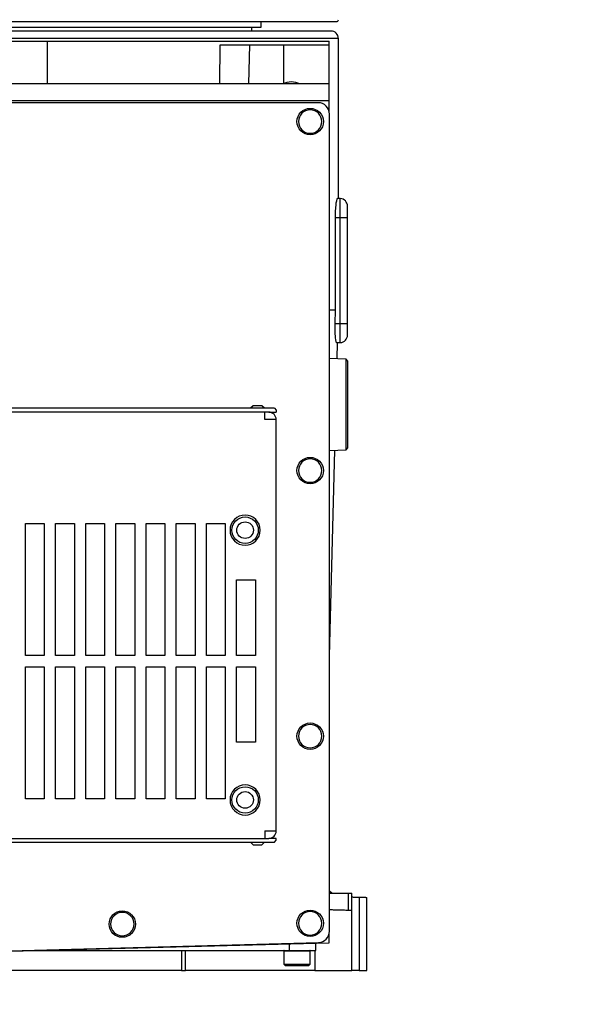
# Model space of a CAD drawing. Extents: x 0 to 841, y 0 to 594.
# Tile 81 of 142: x 518 to 543, y 188 to 232. Entities that reach past the tile are written whole.
import ezdxf

# ---------------------------------------------------------------- set-up
doc = ezdxf.new("R2010")
doc.units = 0
doc.layers.get('0').update_dxf_attribs({"linetype": 'CONTINUOUS'})
doc.styles.add('SLDTEXTSTYLE0', font='TXT', dxfattribs={"width": 0.75})
doc.styles.add('SLDTEXTSTYLE2', font='TXT', dxfattribs={"width": 0.7})
doc.styles.add('SLDTEXTSTYLE3', font='TXT', dxfattribs={"width": 0.6875})
doc.dimstyles.new('SLDDIMSTYLE16', dxfattribs={"dimtxt": 3.5, "dimasz": 3.556, "dimexe": 0, "dimexo": 0.0625, "dimgap": 0.875, "dimtad": 1, "dimlfac": 2.5, "dimrnd": 1e-09, "dimzin": 12, "dimtxsty": 'SLDTEXTSTYLE0', "dimblk1": 'NONE', "dimblk2": 'NONE', "dimsah": 1, "dimcen": 0, "dimazin": 3, "dimtol": 1, "dimtp": 0.018, "dimtfac": 1, "dimtdec": 3, "dimtmove": 0, "dimatfit": 3, "dimtolj": 1})
doc.dimstyles.new('SLDDIMSTYLE17', dxfattribs={"dimtxt": 3.5, "dimasz": 3.556, "dimexe": 0, "dimexo": 0.0625, "dimgap": 0.875, "dimtad": 1, "dimlfac": 2.5, "dimrnd": 1e-09, "dimzin": 12, "dimtxsty": 'SLDTEXTSTYLE0', "dimblk1": 'NONE', "dimblk2": 'NONE', "dimsah": 1, "dimcen": 0, "dimazin": 3, "dimtol": 1, "dimtp": 0.012, "dimtfac": 1, "dimtdec": 3, "dimtmove": 0, "dimatfit": 3, "dimtolj": 1})
doc.dimstyles.new('SLDDIMSTYLE18', dxfattribs={"dimtxt": 3.5, "dimasz": 3.556, "dimexe": 0, "dimexo": 0.0625, "dimgap": 0.875, "dimtad": 1, "dimlfac": 2.5, "dimrnd": 1e-09, "dimzin": 12, "dimtxsty": 'SLDTEXTSTYLE0', "dimblk1": 'NONE', "dimblk2": 'NONE', "dimsah": 1, "dimcen": 0, "dimazin": 3, "dimtol": 1, "dimtp": 0.01, "dimtfac": 1, "dimtmove": 0, "dimatfit": 3, "dimtolj": 1})

# ---------------------------------------------------------------- blocks, each defined once
blk = doc.blocks.new('_D_70')
at = {"color": 7, "linetype": 'CONTINUOUS'}
for centre, start, end in [((568.276, 493.681), 153.4349, 206.5651), ((564.64, 493.681), 333.4349, 26.5651)]:
    blk.add_arc(centre, 10.12, start, end, dxfattribs=at)
at = {"color": 7, "linetype": 'CONTINUOUS', "char_height": 3.5, "attachment_point": 1}
for s, insert, style in [('0.018', (562.054, 498.192, -108.66), 'SLDTEXTSTYLE0'), ('+', (559.225, 498.192, -108.66), 'SLDTEXTSTYLE0'), ('%%c', (539.345, 493.667, -108.66), 'SLDTEXTSTYLE0'), ('12 H7', (544.623, 493.72, -108.66), 'SLDTEXTSTYLE2'), ('0', (562.054, 493.667, -108.66), 'SLDTEXTSTYLE0'), ('depth 3', (576.072, 493.72, -108.66), 'SLDTEXTSTYLE0')]:
    blk.add_mtext(s, dxfattribs=dict(at, insert=insert, style=style))
blk = doc.blocks.new('_NONE')
blk = doc.blocks.new('_D_71')
at = {"color": 7, "linetype": 'CONTINUOUS'}
for centre, start, end in [((561.062, 536.749), 153.4349, 206.5651), ((557.426, 536.749), 333.4349, 26.5651)]:
    blk.add_arc(centre, 10.12, start, end, dxfattribs=at)
at = {"color": 7, "linetype": 'CONTINUOUS', "char_height": 3.5, "attachment_point": 1}
for s, insert, style in [('0.012', (554.839, 541.26, -108.66), 'SLDTEXTSTYLE0'), ('+', (552.01, 541.26, -108.66), 'SLDTEXTSTYLE0'), ('%%c', (534.716, 536.735, -108.66), 'SLDTEXTSTYLE0'), ('4 H7', (539.995, 536.788, -108.66), 'SLDTEXTSTYLE3'), ('0', (554.839, 536.735, -108.66), 'SLDTEXTSTYLE0'), ('depth 4', (568.858, 536.788, -108.66), 'SLDTEXTSTYLE0')]:
    blk.add_mtext(s, dxfattribs=dict(at, insert=insert, style=style))
blk = doc.blocks.new('_D_72')
at = {"color": 7, "linetype": 'CONTINUOUS'}
for centre, start, end in [((561.427, 563.816), 153.4349, 206.5651), ((555.205, 563.816), 333.4349, 26.5651)]:
    blk.add_arc(centre, 10.12, start, end, dxfattribs=at)
at = {"color": 7, "linetype": 'CONTINUOUS', "char_height": 3.5, "attachment_point": 1}
for s, insert, style in [('0.01', (555.205, 568.328, -108.66), 'SLDTEXTSTYLE0'), ('+', (552.375, 568.328, -108.66), 'SLDTEXTSTYLE0'), ('depth 5', (566.637, 563.855, -108.66), 'SLDTEXTSTYLE0'), ('2x', (530.254, 563.855, -108.66), 'SLDTEXTSTYLE0'), ('%%c', (535.081, 563.802, -108.66), 'SLDTEXTSTYLE0'), ('3 H7', (540.36, 563.855, -108.66), 'SLDTEXTSTYLE3'), ('0', (555.205, 563.802, -108.66), 'SLDTEXTSTYLE0')]:
    blk.add_mtext(s, dxfattribs=dict(at, insert=insert, style=style))

msp = doc.modelspace()

# ---------------------------------------------------------------- linework, layer by layer
at = {"color": 7, "linetype": 'CONTINUOUS'}
for p, q in [((528.2854, 231.356), (528.2854, 231.606)), ((504.2854, 231.356), (528.2854, 231.356)), ((527.8687, 231.1893), (527.8687, 231.356)), ((513.7413, 230.7393), (518.8294, 230.7393)), ((518.8294, 230.7393), (531.2854, 230.7393)), ((518.8294, 230.7393), (518.8326, 228.856)), ((526.4642, 228.856), (526.4773, 230.5726)), ((526.4773, 230.5726), (527.769, 230.5726)), ((527.769, 230.5726), (527.7318, 228.856)), ((527.769, 230.5726), (529.2854, 230.5726)), ((529.2854, 230.5726), (531.2854, 230.5726)), ((531.2854, 230.5726), (531.2854, 230.7393)), ((531.2854, 228.856), (531.2854, 230.5726)), ((531.702, 223.7866), (531.702, 230.856)), ((531.2854, 228.856), (501.2854, 228.856)), ((531.2854, 228.106), (531.2854, 228.856)), ((531.2854, 228.106), (501.2854, 228.106)), ((530.802, 228.0226), (501.7687, 228.0226)), ((531.2854, 227.6506), (531.2854, 228.106)), ((531.302, 191.4196), (531.302, 227.5226)), ((531.7803, 223.7839), (531.6578, 223.7881)), ((531.7803, 222.9393), (531.7803, 223.7839)), ((531.5693, 218.856), (531.5693, 222.9393)), ((531.7803, 222.9393), (531.5693, 222.9393)), ((531.7803, 218.2726), (531.7803, 222.9393)), ((532.102, 222.9393), (531.7803, 222.9393)), ((532.102, 218.2726), (532.102, 222.9393)), ((531.5693, 218.856), (531.302, 218.856)), ((531.5538, 218.2726), (531.5693, 218.856)), ((531.5538, 218.2726), (531.7803, 218.2726)), ((531.7803, 217.4281), (531.7803, 218.2726)), ((531.7803, 218.2726), (532.102, 218.2726)), ((531.6202, 217.4225), (531.7803, 217.4281)), ((531.6457, 216.7058), (531.6645, 217.424)), ((532.0354, 216.6922), (531.302, 216.7178)), ((532.0354, 212.6864), (532.0354, 216.6922)), ((532.1187, 216.606), (532.0354, 216.6922)), ((532.1187, 214.6893), (532.1187, 216.606)), ((528.8687, 214.5226), (514.3687, 214.5226)), ((527.9319, 214.6393), (527.8152, 214.5226)), ((528.3152, 214.6393), (527.9319, 214.6393)), ((528.4319, 214.5226), (528.3152, 214.6393)), ((528.8687, 214.5226), (528.952, 214.4393)), ((528.952, 214.4393), (528.952, 214.356)), ((532.1187, 212.7726), (532.1187, 214.6893)), ((528.452, 214.356), (514.7854, 214.356)), ((528.452, 214.0226), (528.452, 214.356)), ((528.6187, 214.356), (528.452, 214.356)), ((528.952, 214.0226), (528.452, 214.0226)), ((528.6187, 214.356), (528.952, 214.356)), ((528.7854, 214.3113), (528.7854, 214.356)), ((528.952, 195.856), (528.952, 214.0226)), ((531.302, 212.6608), (532.0354, 212.6864)), ((532.0354, 212.6864), (532.1187, 212.7726)), ((531.302, 203.5806), (531.54, 212.6691)), ((517.8687, 209.4393), (518.702, 209.4393)), ((517.8687, 203.606), (517.8687, 209.4393)), ((518.702, 209.4393), (518.702, 203.606)), ((519.202, 209.4393), (520.0354, 209.4393)), ((519.202, 203.606), (519.202, 209.4393)), ((520.0354, 209.4393), (520.0354, 203.606)), ((520.5354, 209.4393), (521.3687, 209.4393)), ((520.5354, 203.606), (520.5354, 209.4393)), ((521.3687, 209.4393), (521.3687, 203.606)), ((521.8687, 209.4393), (522.702, 209.4393)), ((521.8687, 203.606), (521.8687, 209.4393)), ((522.702, 209.4393), (522.702, 203.606)), ((523.202, 209.4393), (524.0354, 209.4393)), ((523.202, 203.606), (523.202, 209.4393)), ((524.0354, 209.4393), (524.0354, 203.606)), ((524.5354, 209.4393), (525.3687, 209.4393)), ((524.5354, 203.606), (524.5354, 209.4393)), ((525.3687, 209.4393), (525.3687, 203.606)), ((525.8687, 209.4393), (526.702, 209.4393)), ((525.8687, 203.606), (525.8687, 209.4393)), ((526.702, 209.4393), (526.702, 203.606)), ((527.202, 206.9393), (528.0354, 206.9393)), ((527.202, 203.606), (527.202, 206.9393)), ((528.0354, 206.9393), (528.0354, 203.606)), ((518.702, 203.606), (517.8687, 203.606)), ((520.0354, 203.606), (519.202, 203.606)), ((521.3687, 203.606), (520.5354, 203.606)), ((522.702, 203.606), (521.8687, 203.606)), ((524.0354, 203.606), (523.202, 203.606)), ((525.3687, 203.606), (524.5354, 203.606)), ((526.702, 203.606), (525.8687, 203.606)), ((528.0354, 203.606), (527.202, 203.606)), ((517.8687, 203.106), (518.702, 203.106)), ((517.8687, 197.2726), (517.8687, 203.106)), ((518.702, 203.106), (518.702, 197.2726)), ((519.202, 203.106), (520.0354, 203.106)), ((519.202, 197.2726), (519.202, 203.106)), ((520.0354, 203.106), (520.0354, 197.2726)), ((520.5354, 203.106), (521.3687, 203.106)), ((520.5354, 197.2726), (520.5354, 203.106)), ((521.3687, 203.106), (521.3687, 197.2726)), ((521.8687, 203.106), (522.702, 203.106)), ((521.8687, 197.2726), (521.8687, 203.106)), ((522.702, 203.106), (522.702, 197.2726)), ((523.202, 203.106), (524.0354, 203.106)), ((523.202, 197.2726), (523.202, 203.106)), ((524.0354, 203.106), (524.0354, 197.2726)), ((524.5354, 203.106), (525.3687, 203.106)), ((524.5354, 197.2726), (524.5354, 203.106)), ((525.3687, 203.106), (525.3687, 197.2726)), ((525.8687, 203.106), (526.702, 203.106)), ((525.8687, 197.2726), (525.8687, 203.106)), ((526.702, 203.106), (526.702, 197.2726)), ((527.202, 203.106), (528.0354, 203.106)), ((527.202, 199.7726), (527.202, 203.106)), ((528.0354, 203.106), (528.0354, 199.7726)), ((528.0354, 199.7726), (527.202, 199.7726)), ((518.702, 197.2726), (517.8687, 197.2726)), ((520.0354, 197.2726), (519.202, 197.2726)), ((521.3687, 197.2726), (520.5354, 197.2726)), ((522.702, 197.2726), (521.8687, 197.2726)), ((524.0354, 197.2726), (523.202, 197.2726)), ((525.3687, 197.2726), (524.5354, 197.2726)), ((526.702, 197.2726), (525.8687, 197.2726)), ((528.452, 195.856), (528.452, 195.5226)), ((528.452, 195.856), (528.952, 195.856)), ((514.3687, 195.356), (528.8687, 195.356)), ((514.7854, 195.5226), (528.452, 195.5226)), ((527.8152, 195.356), (527.9319, 195.2393)), ((528.3152, 195.2393), (528.4319, 195.356)), ((528.452, 195.5226), (528.6187, 195.5226)), ((528.952, 195.5226), (528.6187, 195.5226)), ((528.7854, 195.5226), (528.7854, 195.5673)), ((528.8687, 195.356), (528.952, 195.4393)), ((528.952, 195.4393), (528.952, 195.5226)), ((527.9319, 195.2393), (528.3152, 195.2393)), ((531.302, 193.106), (532.1332, 193.106)), ((532.1332, 193.106), (532.1332, 192.3576)), ((532.1332, 193.106), (532.2854, 193.106)), ((532.2854, 192.3537), (532.2854, 193.106)), ((532.6187, 192.9283), (532.6187, 189.6893)), ((532.952, 189.6893), (532.952, 192.9195)), ((532.2854, 189.6893), (532.2854, 192.3537)), ((531.2854, 190.9154), (531.2854, 191.2916)), ((516.2854, 190.5393), (530.8151, 190.9198)), ((516.2854, 190.5226), (531.2854, 190.9154)), ((518.1948, 190.5726), (529.5354, 190.5726)), ((524.761, 190.5726), (524.761, 189.6893)), ((529.2854, 190.556), (529.2854, 189.9726)), ((529.5354, 190.5726), (530.702, 190.5726)), ((530.452, 189.9726), (530.452, 190.556)), ((530.702, 190.5726), (530.702, 190.9001)), ((524.761, 189.6893), (509.952, 189.6893)), ((524.761, 189.6893), (524.9433, 189.6893)), ((530.6623, 189.6893), (524.9433, 189.6893)), ((529.2854, 189.9726), (529.352, 189.906)), ((529.2854, 189.9726), (530.452, 189.9726)), ((529.352, 189.906), (530.3854, 189.906)), ((530.3854, 189.906), (530.452, 189.9726)), ((530.6623, 189.6893), (532.2854, 189.6893)), ((532.6187, 189.6893), (532.2854, 189.6893)), ((532.6187, 189.6893), (532.952, 189.6893))]:
    msp.add_line(p, q, dxfattribs=at)
at = {"color": 8, "linetype": 'CONTINUOUS'}
for p, q in [((531.702, 230.856), (500.8687, 230.856)), ((529.2854, 228.8785), (529.2854, 230.5726)), ((524.9433, 189.6893), (524.9433, 190.5726)), ((529.2854, 190.556), (530.452, 190.556)), ((529.5354, 190.5726), (529.5354, 190.8696)), ((530.6623, 190.5726), (530.6623, 189.6893))]:
    msp.add_line(p, q, dxfattribs=at)
at = {"color": 7, "linetype": 'CONTINUOUS'}
msp.add_lwpolyline([(531.4028, 193.106), (531.319, 193.1793), (531.302, 193.1966)], dxfattribs=at)
for centre in [(530.452, 227.1893), (530.452, 211.7726), (527.577, 209.1393), (530.452, 200.0393), (527.577, 197.2226), (522.152, 191.7393), (530.452, 191.7726)]:
    msp.add_circle(centre, 0.5833, dxfattribs=at)
for centre, radius, start, end in [((531.6187, 231.6893), 0.0833, 270, 0), ((531.3687, 230.856), 0.3333, 0, 90), ((529.6187, 227.9946), 0.9447, 65.75327, 114.24673), ((530.802, 227.5226), 0.5, 0, 90), ((530.452, 227.1893), 0.5167, 0, 180), ((530.452, 227.1893), 0.5167, 180, 0), ((531.7687, 223.4507), 0.3333, 0, 88), ((531.7687, 217.7612), 0.3333, 272, 0), ((528.6187, 214.0226), 0.3333, 0, 90), ((530.452, 211.7726), 0.5167, 0, 180), ((530.452, 211.7726), 0.5167, 180, 0), ((527.577, 209.1393), 0.6667, 0, 180), ((527.577, 209.1393), 0.6667, 180, 0), ((530.452, 200.0393), 0.5167, 0, 180), ((530.452, 200.0393), 0.5167, 180, 0), ((527.577, 197.2226), 0.6667, 0, 180), ((527.577, 197.2226), 0.6667, 180, 0), ((528.6187, 195.856), 0.3333, 270, 0), ((522.152, 191.7393), 0.5167, 0, 180), ((530.452, 191.7726), 0.5167, 0, 180), ((522.152, 191.7393), 0.5167, 180, 0), ((530.452, 191.7726), 0.5167, 180, 0), ((530.802, 191.4196), 0.5, 271.5, 0), ((529.302, 190.556), 0.0167, 90, 180), ((530.4354, 190.556), 0.0167, 0, 90)]:
    msp.add_arc(centre, radius, start, end, dxfattribs=at)
for points, knots in [([(500.952, 231.606), (500.9663, 231.606), (500.9948, 231.606), (501.2242, 231.606), (501.5883, 231.606), (502.0965, 231.606), (502.7409, 231.606), (503.5156, 231.606), (504.4136, 231.606), (505.4256, 231.606), (506.5424, 231.606), (507.7529, 231.606), (509.0457, 231.606), (510.4081, 231.606), (511.8272, 231.606), (513.2891, 231.606), (514.78, 231.606), (516.2854, 231.606), (517.7907, 231.606), (519.2816, 231.606), (520.7435, 231.606), (522.1626, 231.606), (523.525, 231.606), (524.8178, 231.606), (526.0283, 231.606), (527.1451, 231.606), (528.1571, 231.606), (529.0551, 231.606), (529.8298, 231.606), (530.4742, 231.606), (530.9824, 231.606), (531.3465, 231.606), (531.5759, 231.606), (531.6044, 231.606), (531.6187, 231.606)], [0, 0, 0, 0, 0.03125, 0.0625, 0.09375, 0.125, 0.15625, 0.1875, 0.21875, 0.25, 0.28125, 0.3125, 0.34375, 0.375, 0.40625, 0.4375, 0.46875, 0.5, 0.53125, 0.5625, 0.59375, 0.625, 0.65625, 0.6875, 0.71875, 0.75, 0.78125, 0.8125, 0.84375, 0.875, 0.90625, 0.9375, 0.96875, 1, 1, 1, 1]), ([(531.3687, 231.1893), (531.3687, 231.1893), (529.7795, 231.1893), (524.1223, 231.1893), (520.2856, 231.1893), (512.2851, 231.1893), (508.4484, 231.1893), (502.7912, 231.1893), (501.202, 231.1893), (501.202, 231.1893)], [0, 0, 0, 0, 0.25, 0.25, 0.5, 0.5, 0.75, 0.75, 1, 1, 1, 1]), ([(531.5693, 222.9393), (531.5693, 222.9956), (531.57, 223.051), (531.5722, 223.1326), (531.5731, 223.1596), (531.5752, 223.2131), (531.5764, 223.2397), (531.5805, 223.3169), (531.5838, 223.3658), (531.5914, 223.4581), (531.5957, 223.5017), (531.6048, 223.5799), (531.6096, 223.6149), (531.6195, 223.6769), (531.6246, 223.703), (531.6346, 223.7451), (531.6395, 223.7613), (531.649, 223.7829), (531.6535, 223.7883), (531.6578, 223.7881)], [0, 0, 0, 0, 0.125, 0.125, 0.1875, 0.1875, 0.25, 0.25, 0.375, 0.375, 0.5, 0.5, 0.625, 0.625, 0.75, 0.75, 0.875, 0.875, 1, 1, 1, 1]), ([(531.6202, 217.4225), (531.6159, 217.4223), (531.6115, 217.4277), (531.6048, 217.4436), (531.6026, 217.4503), (531.5981, 217.4663), (531.5958, 217.4757), (531.5891, 217.5075), (531.5848, 217.5335), (531.5765, 217.5949), (531.5725, 217.6307), (531.5654, 217.709), (531.5623, 217.7517), (531.5584, 217.8214), (531.5572, 217.8456), (531.5552, 217.8947), (531.5544, 217.9198), (531.5523, 217.9967), (531.5516, 218.0503), (531.5516, 218.1606), (531.5523, 218.2163), (531.5538, 218.2726)], [0, 0, 0, 0, 0.125, 0.125, 0.1875, 0.1875, 0.25, 0.25, 0.375, 0.375, 0.5, 0.5, 0.625, 0.625, 0.6875, 0.6875, 0.75, 0.75, 0.875, 0.875, 1, 1, 1, 1]), ([(527.2104, 209.1393), (527.2104, 209.2365), (527.249, 209.3298), (527.3865, 209.4673), (527.4798, 209.506), (527.6743, 209.506), (527.7675, 209.4673), (527.9051, 209.3298), (527.9437, 209.2365), (527.9437, 209.1393)], [0, 0, 0, 0, 0.25, 0.25, 0.5, 0.5, 0.75, 0.75, 1, 1, 1, 1]), ([(527.9437, 209.1393), (527.9437, 208.9369), (527.7794, 208.7726), (527.3746, 208.7726), (527.2104, 208.9369), (527.2104, 209.1393)], [0, 0, 0, 0, 0.5, 0.5, 1, 1, 1, 1]), ([(527.2104, 197.2226), (527.2104, 197.425), (527.3746, 197.5893), (527.7794, 197.5893), (527.9437, 197.425), (527.9437, 197.2226)], [0, 0, 0, 0, 0.5, 0.5, 1, 1, 1, 1]), ([(527.9437, 197.2226), (527.9437, 197.1254), (527.9051, 197.0321), (527.7675, 196.8946), (527.6743, 196.856), (527.4798, 196.856), (527.3865, 196.8946), (527.249, 197.0321), (527.2104, 197.1254), (527.2104, 197.2226)], [0, 0, 0, 0, 0.25, 0.25, 0.5, 0.5, 0.75, 0.75, 1, 1, 1, 1]), ([(532.2854, 192.937), (532.2855, 192.937), (532.2858, 192.937), (532.2884, 192.9369), (532.2925, 192.9368), (532.2982, 192.9367), (532.3056, 192.9365), (532.3192, 192.9361), (532.3429, 192.9355), (532.3817, 192.9345), (532.4281, 192.9333), (532.4771, 192.932), (532.5254, 192.9307), (532.5716, 192.9295), (532.6029, 192.9287), (532.6187, 192.9283)], [0, 0, 0, 0, 0.04530123, 0.09018855, 0.13488664, 0.17962305, 0.22462474, 0.27011472, 0.38475493, 0.50005647, 0.61503598, 0.73001492, 0.82031509, 0.90970317, 1, 1, 1, 1]), ([(532.6187, 192.9283), (532.626, 192.9281), (532.6405, 192.9277), (532.6622, 192.9271), (532.6835, 192.9266), (532.7045, 192.926), (532.7251, 192.9255), (532.7455, 192.9249), (532.7754, 192.9242), (532.8134, 192.9232), (532.8585, 192.922), (532.8988, 192.9209), (532.9262, 192.9202), (532.9421, 192.9198), (532.9505, 192.9196), (532.9515, 192.9195), (532.952, 192.9195)], [0, 0, 0, 0, 0.041915, 0.0833814, 0.1245735, 0.1656695, 0.2068483, 0.2482882, 0.2901638, 0.3950954, 0.5001818, 0.628426, 0.7568267, 0.8379941, 0.9186076, 1, 1, 1, 1]), ([(531.2854, 192.3798), (531.3009, 192.3794), (531.3812, 192.3773), (531.5114, 192.3739), (531.6731, 192.3697), (531.8505, 192.365), (532.0283, 192.3604), (532.1768, 192.3565), (532.2684, 192.3541), (532.2798, 192.3538), (532.2854, 192.3537)], [0, 0, 0, 0, 0.02561296, 0.13250276, 0.23519475, 0.33350345, 0.50672854, 0.67555293, 0.83993604, 1, 1, 1, 1])]:
    msp.add_open_spline(points, degree=3, knots=knots, dxfattribs=at)
for points in [[(532.102, 222.9393), (532.102, 223.2216), (532.102, 223.4507), (532.102, 223.4507)], [(532.102, 217.7612), (532.102, 217.7612), (532.102, 217.9904), (532.102, 218.2726)]]:
    msp.add_open_spline(points, degree=3, dxfattribs=at)

# ---------------------------------------------------------------- dimensions: what is measured, and where the dimension line sits
for p1, text, dimstyle, picture, middle in [((0.8135, 0.8645), '2x<> depth 5', 'SLDDIMSTYLE18', '_D_72', (557.2953, 559.2902)), ((1.1114, 1.1265), '<> depth 4', 'SLDDIMSTYLE17', '_D_71', (560.6367, 532.2229)), ((3.3042, 3.4074), '<> depth 3', 'SLDDIMSTYLE16', '_D_70', (566.5582, 489.1551))]:
    dim = msp.add_diameter_dim_2p(p1=p1, p2=(0, 0), text=text, dimstyle=dimstyle, dxfattribs=at)
    dim.commit()
    dim.dimension.update_dxf_attribs({"geometry": picture, "text_midpoint": middle, "dimtype": 163})

doc.saveas('drawing.dxf')
